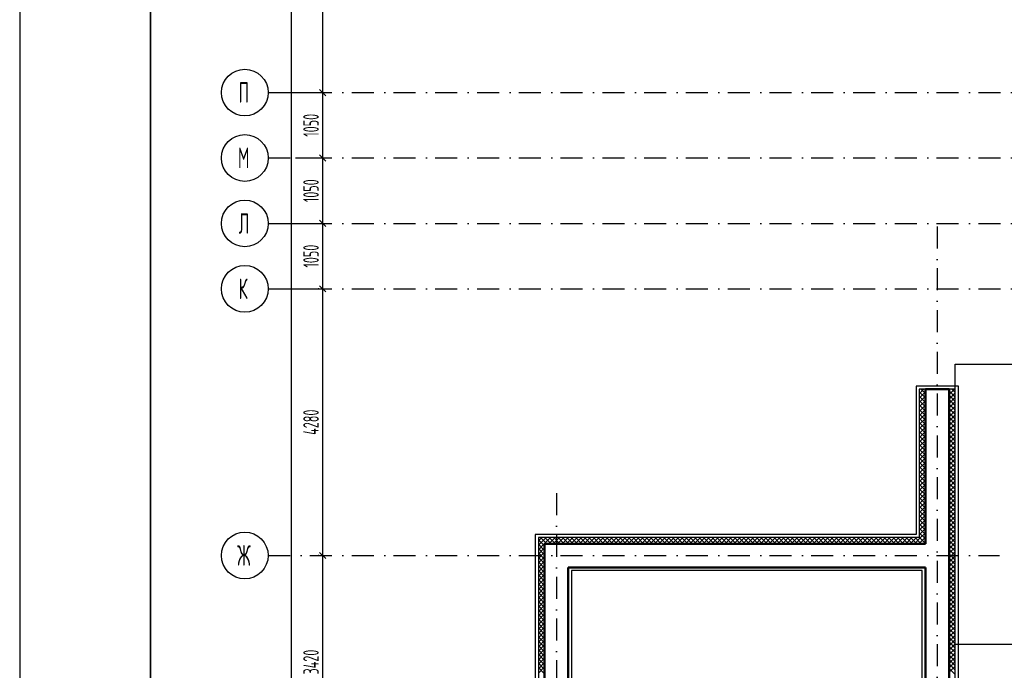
# Model space of a CAD drawing. Extents: x -1560602 to 321118, y -2308202 to -430103.
# Tile 60 of 104: x -1560602 to -1544803, y -2116617 to -2106175. Entities that reach past the tile are written whole.
import ezdxf

# ---------------------------------------------------------------- set-up
doc = ezdxf.new("R2010")
doc.units = 0
doc.header["$MEASUREMENT"] = 0
doc.header["$PDSIZE"] = -5
doc.linetypes.add('Dot & Dashed', pattern=[670.277762, 352.777767, -176.388884, 0, -141.111112])
doc.linetypes.add('Штрихпунктирная', pattern=[0.670278, 0.352778, -0.176389, 0, -0.141111])
doc.layers.get('0').update_dxf_attribs({"color": 255, "linetype": 'CONTINUOUS'})
doc.layers.get('Defpoints').update_dxf_attribs({"linetype": 'CONTINUOUS'})
for name, color, linetype in [('Оси', 253, 'Dot & Dashed'), ('отделка', 240, 'CONTINUOUS'), ('РАЗМЕРЫ', 255, 'CONTINUOUS'), ('Утеплитель', 6, 'CONTINUOUS')]:
    doc.layers.add(name, color=color, linetype=linetype)
doc.layers.add('стены', color=5, linetype='CONTINUOUS', lineweight=50)
doc.styles.add('GOST 2.304', font='CS_Gost2304.shx', dxfattribs={"width": 0.7})
doc.styles.get("Standard").update_dxf_attribs({"font": 'spds.shx', "width": 0.7, "height": 250})
doc.styles.add('СГЕНЕРИР_СТИЛЬ_1', font='txt')
doc.dimstyles.new('SPDS', dxfattribs={"dimscale": 100, "dimtxt": 2.5, "dimasz": 1, "dimexe": 0.75, "dimexo": 0.625, "dimtad": 1, "dimdec": 0, "dimtxsty": 'GOST 2.304', "dimblk": 'OBLIQUE', "dimcen": 2.5, "dimdle": 1, "dimadec": 0, "dimazin": 2, "dimtfac": 0.75, "dimtdec": 0, "dimtmove": 0, "dimatfit": 0, "dimfxl": 1, "dimtolj": 1, "dimarcsym": 1})

# ---------------------------------------------------------------- blocks, each defined once
blk = doc.blocks.new('_Oblique')
at = {"color": 0, "linetype": 'ByBlock', "lineweight": -2}
blk.add_line((-0.5, -0.5), (0.5, 0.5), dxfattribs=at)
blk = doc.blocks.new('*D344')
at = {"layer": 'Defpoints', "color": 0, "transparency": 16777216}
for p in [(-1555740, -2114775), (-1555740, -2114775), (-1555740, -2118195)]:
    blk.add_point(p, dxfattribs=at)
at = {"layer": 'РАЗМЕРЫ', "color": 0, "lineweight": -2, "transparency": 16777216}
for p, q in [((-1555740, -2118295), (-1555740, -2114675)), ((-1555802, -2114775), (-1555815, -2114775)), ((-1555802, -2118195), (-1555815, -2118195))]:
    blk.add_line(p, q, dxfattribs=at)
at = {"layer": 'РАЗМЕРЫ', "color": 0, "lineweight": -2, "transparency": 16777216, "xscale": 100, "yscale": 100, "zscale": 100}
for p, rotation in [((-1555740, -2114775), 90), ((-1555740, -2118195), 270)]:
    blk.add_blockref('_Oblique', p, dxfattribs=dict(at, rotation=rotation))
at = {"layer": 'РАЗМЕРЫ', "color": 0, "transparency": 16777216, "insert": (-1555927, -2116485), "char_height": 250, "attachment_point": 5, "rotation": 90, "style": 'GOST 2.304'}
blk.add_mtext('\\A1;3420', dxfattribs=at)
blk = doc.blocks.new('*D345')
at = {"layer": 'Defpoints', "color": 0, "transparency": 16777216}
for p in [(-1555740, -2110495), (-1555740, -2110495), (-1555740, -2114775)]:
    blk.add_point(p, dxfattribs=at)
at = {"layer": 'РАЗМЕРЫ', "color": 0, "lineweight": -2, "transparency": 16777216}
for p, q in [((-1555740, -2114875), (-1555740, -2110395)), ((-1555802, -2110495), (-1555815, -2110495)), ((-1555802, -2114775), (-1555815, -2114775))]:
    blk.add_line(p, q, dxfattribs=at)
at = {"layer": 'РАЗМЕРЫ', "color": 0, "lineweight": -2, "transparency": 16777216, "xscale": 100, "yscale": 100, "zscale": 100}
for p, rotation in [((-1555740, -2110495), 90), ((-1555740, -2114775), 270)]:
    blk.add_blockref('_Oblique', p, dxfattribs=dict(at, rotation=rotation))
at = {"layer": 'РАЗМЕРЫ', "color": 0, "transparency": 16777216, "insert": (-1555927, -2112635), "char_height": 250, "attachment_point": 5, "rotation": 90, "style": 'GOST 2.304'}
blk.add_mtext('\\A1;4280', dxfattribs=at)
blk = doc.blocks.new('*D346')
at = {"layer": 'Defpoints', "color": 0, "transparency": 16777216}
for p in [(-1556240, -2076465), (-1556240, -2076465), (-1556240, -2127925)]:
    blk.add_point(p, dxfattribs=at)
at = {"layer": 'РАЗМЕРЫ', "color": 0, "lineweight": -2, "transparency": 16777216}
for p, q in [((-1556240, -2128025), (-1556240, -2076365)), ((-1556177, -2076465), (-1556165, -2076465)), ((-1556302, -2127925), (-1556315, -2127925))]:
    blk.add_line(p, q, dxfattribs=at)
at = {"layer": 'РАЗМЕРЫ', "color": 0, "lineweight": -2, "transparency": 16777216, "xscale": 100, "yscale": 100, "zscale": 100}
for p, rotation in [((-1556240, -2076465), 90), ((-1556240, -2127925), 270)]:
    blk.add_blockref('_Oblique', p, dxfattribs=dict(at, rotation=rotation))
at = {"layer": 'РАЗМЕРЫ', "color": 0, "transparency": 16777216, "insert": (-1556427, -2102195), "char_height": 250, "attachment_point": 5, "rotation": 90, "style": 'GOST 2.304'}
blk.add_mtext('\\A1;51460', dxfattribs=at)
blk = doc.blocks.new('*D347')
at = {"layer": 'Defpoints', "color": 0, "transparency": 16777216}
for p in [(-1556614, -2109445), (-1555740, -2109445), (-1556614, -2110495)]:
    blk.add_point(p, dxfattribs=at)
at = {"layer": 'отделка', "color": 0, "lineweight": -2, "transparency": 16777216}
for p, q in [((-1556552, -2109445), (-1555665, -2109445)), ((-1555740, -2110595), (-1555740, -2109345)), ((-1556552, -2110495), (-1555665, -2110495))]:
    blk.add_line(p, q, dxfattribs=at)
at = {"layer": 'отделка', "color": 0, "lineweight": -2, "transparency": 16777216, "xscale": 100, "yscale": 100, "zscale": 100}
for p, rotation in [((-1555740, -2109445), 90), ((-1555740, -2110495), 270)]:
    blk.add_blockref('_Oblique', p, dxfattribs=dict(at, rotation=rotation))
at = {"layer": 'отделка', "color": 0, "transparency": 16777216, "insert": (-1555927, -2109970), "char_height": 250, "attachment_point": 5, "rotation": 90, "style": 'GOST 2.304'}
blk.add_mtext('\\A1;1050', dxfattribs=at)
blk = doc.blocks.new('*D348')
at = {"layer": 'Defpoints', "color": 0, "transparency": 16777216}
for p in [(-1556240, -2108395), (-1555740, -2108395), (-1556240, -2109445)]:
    blk.add_point(p, dxfattribs=at)
at = {"layer": 'отделка', "color": 0, "lineweight": -2, "transparency": 16777216}
for p, q in [((-1555740, -2109545), (-1555740, -2108295)), ((-1556177, -2108395), (-1555665, -2108395)), ((-1556177, -2109445), (-1555665, -2109445))]:
    blk.add_line(p, q, dxfattribs=at)
at = {"layer": 'отделка', "color": 0, "lineweight": -2, "transparency": 16777216, "xscale": 100, "yscale": 100, "zscale": 100}
for p, rotation in [((-1555740, -2108395), 90), ((-1555740, -2109445), 270)]:
    blk.add_blockref('_Oblique', p, dxfattribs=dict(at, rotation=rotation))
at = {"layer": 'отделка', "color": 0, "transparency": 16777216, "insert": (-1555927, -2108920), "char_height": 250, "attachment_point": 5, "rotation": 90, "style": 'GOST 2.304'}
blk.add_mtext('\\A1;1050', dxfattribs=at)
blk = doc.blocks.new('*D349')
at = {"layer": 'Defpoints', "color": 0, "transparency": 16777216}
for p in [(-1556240, -2107345), (-1555740, -2107345), (-1556240, -2108395)]:
    blk.add_point(p, dxfattribs=at)
at = {"layer": 'отделка', "color": 0, "lineweight": -2, "transparency": 16777216}
for p, q in [((-1555740, -2108495), (-1555740, -2107245)), ((-1556177, -2107345), (-1555665, -2107345)), ((-1556177, -2108395), (-1555665, -2108395))]:
    blk.add_line(p, q, dxfattribs=at)
at = {"layer": 'отделка', "color": 0, "lineweight": -2, "transparency": 16777216, "xscale": 100, "yscale": 100, "zscale": 100}
for p, rotation in [((-1555740, -2107345), 90), ((-1555740, -2108395), 270)]:
    blk.add_blockref('_Oblique', p, dxfattribs=dict(at, rotation=rotation))
at = {"layer": 'отделка', "color": 0, "transparency": 16777216, "insert": (-1555927, -2107870), "char_height": 250, "attachment_point": 5, "rotation": 90, "style": 'GOST 2.304'}
blk.add_mtext('\\A1;1050', dxfattribs=at)
blk = doc.blocks.new('*D350')
at = {"layer": 'Defpoints', "color": 0, "transparency": 16777216}
for p in [(-1556614, -2076465), (-1555740, -2076465), (-1556614, -2107345)]:
    blk.add_point(p, dxfattribs=at)
at = {"layer": 'отделка', "color": 0, "lineweight": -2, "transparency": 16777216}
for p, q in [((-1556552, -2076465), (-1555665, -2076465)), ((-1555740, -2107445), (-1555740, -2076365)), ((-1556552, -2107345), (-1555665, -2107345))]:
    blk.add_line(p, q, dxfattribs=at)
at = {"layer": 'отделка', "color": 0, "lineweight": -2, "transparency": 16777216, "xscale": 100, "yscale": 100, "zscale": 100}
for p, rotation in [((-1555740, -2076465), 90), ((-1555740, -2107345), 270)]:
    blk.add_blockref('_Oblique', p, dxfattribs=dict(at, rotation=rotation))
at = {"layer": 'отделка', "color": 0, "transparency": 16777216, "insert": (-1555927, -2091905), "char_height": 250, "attachment_point": 5, "rotation": 90, "style": 'GOST 2.304'}
blk.add_mtext('\\A1;30880', dxfattribs=at)

msp = doc.modelspace()

# ---------------------------------------------------------------- linework, layer by layer
at = {"color": 0, "lineweight": 35, "ltscale": 100}
msp.add_line((-1558501.6, -2146617.3), (-1558501.6, -2073990.4), dxfattribs=at)
at = {"color": 0, "ltscale": 100}
for p, q in [((-1545589.3, -2112104.8), (-1545589.3, -2111704.8)), ((-1545589.3, -2111704.8), (-1541869.3, -2111704.8)), ((-1545589.3, -2112054.8), (-1546219.3, -2112054.8)), ((-1546219.3, -2112054.8), (-1546219.3, -2114434.8)), ((-1545539.3, -2112054.8), (-1545589.3, -2112054.8)), ((-1545539.3, -2124514.8), (-1545539.3, -2112054.8)), ((-1546219.3, -2114434.8), (-1552329.3, -2114434.8)), ((-1552329.3, -2114434.8), (-1552329.3, -2124514.8)), ((-1546119.3, -2115014.8), (-1551749.3, -2115014.8)), ((-1551749.3, -2115014.8), (-1551749.3, -2123934.8)), ((-1546119.3, -2123934.8), (-1546119.3, -2115014.8)), ((-1545589.3, -2116194.8), (-1541869.3, -2116194.8))]:
    msp.add_line(p, q, dxfattribs=at)
at = {"layer": 'Defpoints', "color": 0, "linetype": 'Continuous', "ltscale": 100}
msp.add_line((-1560601.6, -2073490.4), (-1560601.6, -2147148.6), dxfattribs=at)
at = {"layer": 'Оси', "color": 0, "linetype": 'Штрихпунктирная', "lineweight": -3, "ltscale": 1000}
for p, q in [((-1556614.6, -2107344.8), (-1508549.3, -2107344.8)), ((-1556614.6, -2108394.8), (-1497159.3, -2108394.8)), ((-1556614.6, -2109444.8), (-1497159.3, -2109444.8)), ((-1545879.3, -2109494.8), (-1545879.3, -2132549.8)), ((-1556614.6, -2110494.8), (-1497159.3, -2110494.8)), ((-1551989.3, -2113774.8), (-1551989.3, -2132549.8)), ((-1556614.6, -2114774.8), (-1544879.3, -2114774.8))]:
    msp.add_line(p, q, dxfattribs=at)
at = {"layer": 'Оси', "color": 0, "linetype": 'Continuous', "ltscale": 100}
for centre in [(-1556989.5, -2107344.8), (-1556989.5, -2108394.8), (-1556989.5, -2109444.8), (-1556989.5, -2110494.8), (-1556989.6, -2114774.8)]:
    msp.add_circle(centre, 375, dxfattribs=at)
at = {"layer": 'стены', "color": 0, "ltscale": 100}
for p, q in [((-1546069.3, -2112274.8), (-1546069.3, -2112104.8)), ((-1545689.3, -2112104.8), (-1546069.3, -2112104.8)), ((-1545689.3, -2112274.8), (-1545689.3, -2112104.8)), ((-1546069.3, -2112274.8), (-1546069.3, -2114584.8)), ((-1545689.3, -2114964.8), (-1545689.3, -2112274.8)), ((-1546459.3, -2114584.8), (-1552179.3, -2114584.8)), ((-1552179.3, -2114584.8), (-1552179.3, -2124364.8)), ((-1546069.3, -2114584.8), (-1546459.3, -2114584.8)), ((-1551799.3, -2114964.8), (-1546459.3, -2114964.8)), ((-1551799.3, -2120824.8), (-1551799.3, -2114964.8)), ((-1546459.3, -2114964.8), (-1546069.3, -2114964.8)), ((-1546069.3, -2114964.8), (-1546069.3, -2116444.8)), ((-1545689.3, -2116444.8), (-1545689.3, -2114964.8)), ((-1546069.3, -2116444.8), (-1546069.3, -2119034.8)), ((-1545689.3, -2119034.8), (-1545689.3, -2116444.8))]:
    msp.add_line(p, q, dxfattribs=at)
at = {"layer": 'Утеплитель', "color": 0, "ltscale": 100}
for p, q in [((-1546169.3, -2112104.8), (-1546169.3, -2112274.8)), ((-1546069.3, -2112104.8), (-1546169.3, -2112104.8)), ((-1546169.3, -2112107.5), (-1546166.6, -2112104.8)), ((-1546169.3, -2112178.2), (-1546095.9, -2112104.8)), ((-1546069.3, -2112246.3), (-1546169.3, -2112146.3)), ((-1546169.3, -2112248.9), (-1546069.3, -2112148.9)), ((-1546069.3, -2112175.6), (-1546140.1, -2112104.8)), ((-1546069.3, -2112104.9), (-1546069.4, -2112104.8)), ((-1545589.3, -2112104.8), (-1545689.3, -2112104.8)), ((-1545689.3, -2112122.5), (-1545671.7, -2112104.8)), ((-1545689.3, -2112193.2), (-1545600.9, -2112104.8)), ((-1545589.3, -2112231.3), (-1545689.3, -2112131.3)), ((-1545689.3, -2112263.9), (-1545589.3, -2112163.9)), ((-1545589.3, -2112160.6), (-1545645.2, -2112104.8)), ((-1545589.3, -2120734.8), (-1545589.3, -2112104.8)), ((-1545589.3, -2112274.8), (-1545589.3, -2112104.8)), ((-1546111.5, -2112274.8), (-1546169.3, -2112217)), ((-1546169.3, -2112274.8), (-1546169.3, -2114484.8)), ((-1546169.3, -2112319.6), (-1546124.5, -2112274.8)), ((-1546069.3, -2112387.7), (-1546169.3, -2112287.7)), ((-1546169.3, -2112390.3), (-1546069.3, -2112290.3)), ((-1546124.5, -2112274.8), (-1546069.3, -2112219.6)), ((-1546069.3, -2112317), (-1546111.5, -2112274.8)), ((-1545589.3, -2112302.1), (-1545689.3, -2112202.1)), ((-1545689.3, -2112334.6), (-1545589.3, -2112234.6)), ((-1545589.3, -2112372.8), (-1545689.3, -2112272.8)), ((-1545689.3, -2112405.3), (-1545589.3, -2112305.3)), ((-1546069.3, -2112458.5), (-1546169.3, -2112358.5)), ((-1546169.3, -2112461), (-1546069.3, -2112361)), ((-1546069.3, -2112529.2), (-1546169.3, -2112429.2)), ((-1546169.3, -2112531.8), (-1546069.3, -2112431.8)), ((-1545589.3, -2112443.5), (-1545689.3, -2112343.5)), ((-1545689.3, -2112476), (-1545589.3, -2112376)), ((-1545589.3, -2112514.2), (-1545689.3, -2112414.2)), ((-1545689.3, -2112546.7), (-1545589.3, -2112446.7)), ((-1545589.3, -2112584.9), (-1545689.3, -2112484.9)), ((-1546069.3, -2112599.9), (-1546169.3, -2112499.9)), ((-1546169.3, -2112602.5), (-1546069.3, -2112502.5)), ((-1546069.3, -2112670.6), (-1546169.3, -2112570.6)), ((-1546169.3, -2112673.2), (-1546069.3, -2112573.2)), ((-1546069.3, -2112741.3), (-1546169.3, -2112641.3)), ((-1546169.3, -2112743.9), (-1546069.3, -2112643.9)), ((-1545689.3, -2112617.4), (-1545589.3, -2112517.4)), ((-1545589.3, -2112655.6), (-1545689.3, -2112555.6)), ((-1545689.3, -2112688.1), (-1545589.3, -2112588.1)), ((-1545589.3, -2112726.3), (-1545689.3, -2112626.3)), ((-1546069.3, -2112812), (-1546169.3, -2112712)), ((-1546169.3, -2112814.6), (-1546069.3, -2112714.6)), ((-1546069.3, -2112882.7), (-1546169.3, -2112782.7)), ((-1546169.3, -2112885.3), (-1546069.3, -2112785.3)), ((-1545689.3, -2112758.9), (-1545589.3, -2112658.9)), ((-1545589.3, -2112797), (-1545689.3, -2112697)), ((-1545689.3, -2112829.6), (-1545589.3, -2112729.6)), ((-1545589.3, -2112867.7), (-1545689.3, -2112767.7)), ((-1545689.3, -2112900.3), (-1545589.3, -2112800.3)), ((-1546069.3, -2112953.4), (-1546169.3, -2112853.4)), ((-1546169.3, -2112956), (-1546069.3, -2112856)), ((-1546069.3, -2113024.1), (-1546169.3, -2112924.1)), ((-1546169.3, -2113026.7), (-1546069.3, -2112926.7)), ((-1545589.3, -2112938.5), (-1545689.3, -2112838.5)), ((-1545689.3, -2112971), (-1545589.3, -2112871)), ((-1545589.3, -2113009.2), (-1545689.3, -2112909.2)), ((-1545689.3, -2113041.7), (-1545589.3, -2112941.7)), ((-1546069.3, -2113094.9), (-1546169.3, -2112994.9)), ((-1546169.3, -2113097.4), (-1546069.3, -2112997.4)), ((-1546069.3, -2113165.6), (-1546169.3, -2113065.6)), ((-1546169.3, -2113168.1), (-1546069.3, -2113068.1)), ((-1545589.3, -2113079.9), (-1545689.3, -2112979.9)), ((-1545689.3, -2113112.4), (-1545589.3, -2113012.4)), ((-1545589.3, -2113150.6), (-1545689.3, -2113050.6)), ((-1545689.3, -2113183.1), (-1545589.3, -2113083.1)), ((-1546069.3, -2113236.3), (-1546169.3, -2113136.3)), ((-1546169.3, -2113238.9), (-1546069.3, -2113138.9)), ((-1546069.3, -2113307), (-1546169.3, -2113207)), ((-1546169.3, -2113309.6), (-1546069.3, -2113209.6)), ((-1545589.3, -2113221.3), (-1545689.3, -2113121.3)), ((-1545689.3, -2113253.8), (-1545589.3, -2113153.8)), ((-1545589.3, -2113292), (-1545689.3, -2113192)), ((-1545689.3, -2113324.5), (-1545589.3, -2113224.5)), ((-1545589.3, -2113362.7), (-1545689.3, -2113262.7)), ((-1546069.3, -2113377.7), (-1546169.3, -2113277.7)), ((-1546169.3, -2113380.3), (-1546069.3, -2113280.3)), ((-1546069.3, -2113448.4), (-1546169.3, -2113348.4)), ((-1546169.3, -2113451), (-1546069.3, -2113351)), ((-1546069.3, -2113519.1), (-1546169.3, -2113419.1)), ((-1546169.3, -2113521.7), (-1546069.3, -2113421.7)), ((-1545689.3, -2113395.3), (-1545589.3, -2113295.3)), ((-1545589.3, -2113433.4), (-1545689.3, -2113333.4)), ((-1545689.3, -2113466), (-1545589.3, -2113366)), ((-1545589.3, -2113504.1), (-1545689.3, -2113404.1)), ((-1546069.3, -2113589.8), (-1546169.3, -2113489.8)), ((-1546169.3, -2113592.4), (-1546069.3, -2113492.4)), ((-1546069.3, -2113660.5), (-1546169.3, -2113560.5)), ((-1546169.3, -2113663.1), (-1546069.3, -2113563.1)), ((-1545689.3, -2113536.7), (-1545589.3, -2113436.7)), ((-1545589.3, -2113574.9), (-1545689.3, -2113474.9)), ((-1545689.3, -2113607.4), (-1545589.3, -2113507.4)), ((-1545589.3, -2113645.6), (-1545689.3, -2113545.6)), ((-1545689.3, -2113678.1), (-1545589.3, -2113578.1)), ((-1546069.3, -2113731.2), (-1546169.3, -2113631.2)), ((-1546169.3, -2113733.8), (-1546069.3, -2113633.8)), ((-1546069.3, -2113802), (-1546169.3, -2113702)), ((-1546169.3, -2113804.5), (-1546069.3, -2113704.5)), ((-1545589.3, -2113716.3), (-1545689.3, -2113616.3)), ((-1545689.3, -2113748.8), (-1545589.3, -2113648.8)), ((-1545589.3, -2113787), (-1545689.3, -2113687)), ((-1545689.3, -2113819.5), (-1545589.3, -2113719.5)), ((-1546069.3, -2113872.7), (-1546169.3, -2113772.7)), ((-1546169.3, -2113875.3), (-1546069.3, -2113775.3)), ((-1546069.3, -2113943.4), (-1546169.3, -2113843.4)), ((-1546169.3, -2113946), (-1546069.3, -2113846)), ((-1545589.3, -2113857.7), (-1545689.3, -2113757.7)), ((-1545689.3, -2113890.2), (-1545589.3, -2113790.2)), ((-1545589.3, -2113928.4), (-1545689.3, -2113828.4)), ((-1545689.3, -2113960.9), (-1545589.3, -2113860.9)), ((-1545589.3, -2113999.1), (-1545689.3, -2113899.1)), ((-1546069.3, -2114014.1), (-1546169.3, -2113914.1)), ((-1546169.3, -2114016.7), (-1546069.3, -2113916.7)), ((-1546069.3, -2114084.8), (-1546169.3, -2113984.8)), ((-1546169.3, -2114087.4), (-1546069.3, -2113987.4)), ((-1546069.3, -2114155.5), (-1546169.3, -2114055.5)), ((-1546169.3, -2114158.1), (-1546069.3, -2114058.1)), ((-1545689.3, -2114031.7), (-1545589.3, -2113931.7)), ((-1545589.3, -2114069.8), (-1545689.3, -2113969.8)), ((-1545689.3, -2114102.4), (-1545589.3, -2114002.4)), ((-1545589.3, -2114140.5), (-1545689.3, -2114040.5)), ((-1546069.3, -2114226.2), (-1546169.3, -2114126.2)), ((-1546169.3, -2114228.8), (-1546069.3, -2114128.8)), ((-1546069.3, -2114296.9), (-1546169.3, -2114196.9)), ((-1546169.3, -2114299.5), (-1546069.3, -2114199.5)), ((-1545689.3, -2114173.1), (-1545589.3, -2114073.1)), ((-1545589.3, -2114211.2), (-1545689.3, -2114111.2)), ((-1545689.3, -2114243.8), (-1545589.3, -2114143.8)), ((-1545589.3, -2114282), (-1545689.3, -2114182)), ((-1545689.3, -2114314.5), (-1545589.3, -2114214.5)), ((-1546069.3, -2114367.6), (-1546169.3, -2114267.6)), ((-1546169.3, -2114370.2), (-1546069.3, -2114270.2)), ((-1546069.3, -2114438.4), (-1546169.3, -2114338.4)), ((-1546169.3, -2114440.9), (-1546069.3, -2114340.9)), ((-1545589.3, -2114352.7), (-1545689.3, -2114252.7)), ((-1545689.3, -2114385.2), (-1545589.3, -2114285.2)), ((-1545589.3, -2114423.4), (-1545689.3, -2114323.4)), ((-1545689.3, -2114455.9), (-1545589.3, -2114355.9)), ((-1546169.3, -2114484.8), (-1552279.3, -2114484.8)), ((-1552279.3, -2114484.8), (-1552279.3, -2124464.8)), ((-1552279.3, -2114540.5), (-1552251.4, -2114512.7)), ((-1552179.3, -2114621.6), (-1552279.3, -2114521.6)), ((-1552251.4, -2114512.7), (-1552223.6, -2114484.8)), ((-1552145.4, -2114584.8), (-1552245.4, -2114484.8)), ((-1552216.1, -2114548), (-1552152.9, -2114484.8)), ((-1552180.7, -2114583.4), (-1552082.2, -2114484.8)), ((-1552074.7, -2114584.8), (-1552174.7, -2114484.8)), ((-1552111.4, -2114584.8), (-1552011.4, -2114484.8)), ((-1552004, -2114584.8), (-1552104, -2114484.8)), ((-1552040.7, -2114584.8), (-1551940.7, -2114484.8)), ((-1551933.3, -2114584.8), (-1552033.3, -2114484.8)), ((-1551970, -2114584.8), (-1551870, -2114484.8)), ((-1551862.6, -2114584.8), (-1551962.6, -2114484.8)), ((-1551899.3, -2114584.8), (-1551799.3, -2114484.8)), ((-1551791.9, -2114584.8), (-1551891.9, -2114484.8)), ((-1551828.6, -2114584.8), (-1551728.6, -2114484.8)), ((-1551721.1, -2114584.8), (-1551821.1, -2114484.8)), ((-1551757.9, -2114584.8), (-1551657.9, -2114484.8)), ((-1551650.4, -2114584.8), (-1551750.4, -2114484.8)), ((-1551687.2, -2114584.8), (-1551587.2, -2114484.8)), ((-1551579.7, -2114584.8), (-1551679.7, -2114484.8)), ((-1551616.5, -2114584.8), (-1551516.5, -2114484.8)), ((-1551509, -2114584.8), (-1551609, -2114484.8)), ((-1551545.8, -2114584.8), (-1551445.8, -2114484.8)), ((-1551438.3, -2114584.8), (-1551538.3, -2114484.8)), ((-1551475.1, -2114584.8), (-1551375.1, -2114484.8)), ((-1551367.6, -2114584.8), (-1551467.6, -2114484.8)), ((-1551404.3, -2114584.8), (-1551304.3, -2114484.8)), ((-1551296.9, -2114584.8), (-1551396.9, -2114484.8)), ((-1551333.6, -2114584.8), (-1551233.6, -2114484.8)), ((-1551226.2, -2114584.8), (-1551326.2, -2114484.8)), ((-1551262.9, -2114584.8), (-1551162.9, -2114484.8)), ((-1551155.5, -2114584.8), (-1551255.5, -2114484.8)), ((-1551192.2, -2114584.8), (-1551092.2, -2114484.8)), ((-1551084.7, -2114584.8), (-1551184.7, -2114484.8)), ((-1551121.5, -2114584.8), (-1551021.5, -2114484.8)), ((-1551014, -2114584.8), (-1551114, -2114484.8)), ((-1551050.8, -2114584.8), (-1550950.8, -2114484.8)), ((-1550943.3, -2114584.8), (-1551043.3, -2114484.8)), ((-1550980.1, -2114584.8), (-1550880.1, -2114484.8)), ((-1550872.6, -2114584.8), (-1550972.6, -2114484.8)), ((-1550909.4, -2114584.8), (-1550809.4, -2114484.8)), ((-1550801.9, -2114584.8), (-1550901.9, -2114484.8)), ((-1550838.7, -2114584.8), (-1550738.7, -2114484.8)), ((-1550731.2, -2114584.8), (-1550831.2, -2114484.8)), ((-1550767.9, -2114584.8), (-1550667.9, -2114484.8)), ((-1550660.5, -2114584.8), (-1550760.5, -2114484.8)), ((-1550697.2, -2114584.8), (-1550597.2, -2114484.8)), ((-1550589.8, -2114584.8), (-1550689.8, -2114484.8)), ((-1550626.5, -2114584.8), (-1550526.5, -2114484.8)), ((-1550519.1, -2114584.8), (-1550619.1, -2114484.8)), ((-1550555.8, -2114584.8), (-1550455.8, -2114484.8)), ((-1550448.4, -2114584.8), (-1550548.4, -2114484.8)), ((-1550485.1, -2114584.8), (-1550385.1, -2114484.8)), ((-1550377.6, -2114584.8), (-1550477.6, -2114484.8)), ((-1550414.4, -2114584.8), (-1550314.4, -2114484.8)), ((-1550306.9, -2114584.8), (-1550406.9, -2114484.8)), ((-1550343.7, -2114584.8), (-1550243.7, -2114484.8)), ((-1550236.2, -2114584.8), (-1550336.2, -2114484.8)), ((-1550273, -2114584.8), (-1550173, -2114484.8)), ((-1550165.5, -2114584.8), (-1550265.5, -2114484.8)), ((-1550202.3, -2114584.8), (-1550102.3, -2114484.8)), ((-1550094.8, -2114584.8), (-1550194.8, -2114484.8)), ((-1550131.6, -2114584.8), (-1550031.6, -2114484.8)), ((-1550024.1, -2114584.8), (-1550124.1, -2114484.8)), ((-1550060.8, -2114584.8), (-1549960.8, -2114484.8)), ((-1549953.4, -2114584.8), (-1550053.4, -2114484.8)), ((-1549990.1, -2114584.8), (-1549890.1, -2114484.8)), ((-1549882.7, -2114584.8), (-1549982.7, -2114484.8)), ((-1549919.4, -2114584.8), (-1549819.4, -2114484.8)), ((-1549812, -2114584.8), (-1549912, -2114484.8)), ((-1549848.7, -2114584.8), (-1549748.7, -2114484.8)), ((-1549741.2, -2114584.8), (-1549841.2, -2114484.8)), ((-1549778, -2114584.8), (-1549678, -2114484.8)), ((-1549670.5, -2114584.8), (-1549770.5, -2114484.8)), ((-1549707.3, -2114584.8), (-1549607.3, -2114484.8)), ((-1549599.8, -2114584.8), (-1549699.8, -2114484.8)), ((-1549636.6, -2114584.8), (-1549536.6, -2114484.8)), ((-1549529.1, -2114584.8), (-1549629.1, -2114484.8)), ((-1549565.9, -2114584.8), (-1549465.9, -2114484.8)), ((-1549458.4, -2114584.8), (-1549558.4, -2114484.8)), ((-1549495.2, -2114584.8), (-1549395.2, -2114484.8)), ((-1549387.7, -2114584.8), (-1549487.7, -2114484.8)), ((-1549424.4, -2114584.8), (-1549324.4, -2114484.8)), ((-1549317, -2114584.8), (-1549417, -2114484.8)), ((-1549353.7, -2114584.8), (-1549253.7, -2114484.8)), ((-1549246.3, -2114584.8), (-1549346.3, -2114484.8)), ((-1549283, -2114584.8), (-1549183, -2114484.8)), ((-1549175.6, -2114584.8), (-1549275.6, -2114484.8)), ((-1549212.3, -2114584.8), (-1549112.3, -2114484.8)), ((-1549104.8, -2114584.8), (-1549204.8, -2114484.8)), ((-1549141.6, -2114584.8), (-1549041.6, -2114484.8)), ((-1549034.1, -2114584.8), (-1549134.1, -2114484.8)), ((-1549070.9, -2114584.8), (-1548970.9, -2114484.8)), ((-1548963.4, -2114584.8), (-1549063.4, -2114484.8)), ((-1549000.2, -2114584.8), (-1548900.2, -2114484.8)), ((-1548892.7, -2114584.8), (-1548992.7, -2114484.8)), ((-1548929.5, -2114584.8), (-1548829.5, -2114484.8)), ((-1548822, -2114584.8), (-1548922, -2114484.8)), ((-1548858.8, -2114584.8), (-1548758.8, -2114484.8)), ((-1548751.3, -2114584.8), (-1548851.3, -2114484.8)), ((-1548788, -2114584.8), (-1548688, -2114484.8)), ((-1548680.6, -2114584.8), (-1548780.6, -2114484.8)), ((-1548717.3, -2114584.8), (-1548617.3, -2114484.8)), ((-1548609.9, -2114584.8), (-1548709.9, -2114484.8)), ((-1548646.6, -2114584.8), (-1548546.6, -2114484.8)), ((-1548539.2, -2114584.8), (-1548639.2, -2114484.8)), ((-1548575.9, -2114584.8), (-1548475.9, -2114484.8)), ((-1548468.5, -2114584.8), (-1548568.5, -2114484.8)), ((-1548505.2, -2114584.8), (-1548405.2, -2114484.8)), ((-1548397.7, -2114584.8), (-1548497.7, -2114484.8)), ((-1548434.5, -2114584.8), (-1548334.5, -2114484.8)), ((-1548327, -2114584.8), (-1548427, -2114484.8)), ((-1548363.8, -2114584.8), (-1548263.8, -2114484.8)), ((-1548256.3, -2114584.8), (-1548356.3, -2114484.8)), ((-1548293.1, -2114584.8), (-1548193.1, -2114484.8)), ((-1548185.6, -2114584.8), (-1548285.6, -2114484.8)), ((-1548222.4, -2114584.8), (-1548122.4, -2114484.8)), ((-1548114.9, -2114584.8), (-1548214.9, -2114484.8)), ((-1548151.7, -2114584.8), (-1548051.7, -2114484.8)), ((-1548044.2, -2114584.8), (-1548144.2, -2114484.8)), ((-1548080.9, -2114584.8), (-1547980.9, -2114484.8)), ((-1547973.5, -2114584.8), (-1548073.5, -2114484.8)), ((-1548010.2, -2114584.8), (-1547910.2, -2114484.8)), ((-1547902.8, -2114584.8), (-1548002.8, -2114484.8)), ((-1547939.5, -2114584.8), (-1547839.5, -2114484.8)), ((-1547832.1, -2114584.8), (-1547932.1, -2114484.8)), ((-1547868.8, -2114584.8), (-1547768.8, -2114484.8)), ((-1547761.3, -2114584.8), (-1547861.3, -2114484.8)), ((-1547798.1, -2114584.8), (-1547698.1, -2114484.8)), ((-1547690.6, -2114584.8), (-1547790.6, -2114484.8)), ((-1547727.4, -2114584.8), (-1547627.4, -2114484.8)), ((-1547619.9, -2114584.8), (-1547719.9, -2114484.8)), ((-1547656.7, -2114584.8), (-1547556.7, -2114484.8)), ((-1547549.2, -2114584.8), (-1547649.2, -2114484.8)), ((-1547586, -2114584.8), (-1547486, -2114484.8)), ((-1547478.5, -2114584.8), (-1547578.5, -2114484.8)), ((-1547515.3, -2114584.8), (-1547415.3, -2114484.8)), ((-1547407.8, -2114584.8), (-1547507.8, -2114484.8)), ((-1547444.5, -2114584.8), (-1547344.5, -2114484.8)), ((-1547337.1, -2114584.8), (-1547437.1, -2114484.8)), ((-1547373.8, -2114584.8), (-1547273.8, -2114484.8)), ((-1547266.4, -2114584.8), (-1547366.4, -2114484.8)), ((-1547303.1, -2114584.8), (-1547203.1, -2114484.8)), ((-1547195.7, -2114584.8), (-1547295.7, -2114484.8)), ((-1547232.4, -2114584.8), (-1547132.4, -2114484.8)), ((-1547124.9, -2114584.8), (-1547224.9, -2114484.8)), ((-1547161.7, -2114584.8), (-1547061.7, -2114484.8)), ((-1547054.2, -2114584.8), (-1547154.2, -2114484.8)), ((-1547091, -2114584.8), (-1546991, -2114484.8)), ((-1546983.5, -2114584.8), (-1547083.5, -2114484.8)), ((-1547020.3, -2114584.8), (-1546920.3, -2114484.8)), ((-1546912.8, -2114584.8), (-1547012.8, -2114484.8)), ((-1546949.6, -2114584.8), (-1546849.6, -2114484.8)), ((-1546842.1, -2114584.8), (-1546942.1, -2114484.8)), ((-1546878.9, -2114584.8), (-1546778.9, -2114484.8)), ((-1546771.4, -2114584.8), (-1546871.4, -2114484.8)), ((-1546808.1, -2114584.8), (-1546708.1, -2114484.8)), ((-1546700.7, -2114584.8), (-1546800.7, -2114484.8)), ((-1546737.4, -2114584.8), (-1546637.4, -2114484.8)), ((-1546630, -2114584.8), (-1546730, -2114484.8)), ((-1546666.7, -2114584.8), (-1546566.7, -2114484.8)), ((-1546559.3, -2114584.8), (-1546659.3, -2114484.8)), ((-1546596, -2114584.8), (-1546496, -2114484.8)), ((-1546488.6, -2114584.8), (-1546588.6, -2114484.8)), ((-1546525.3, -2114584.8), (-1546425.3, -2114484.8)), ((-1546417.8, -2114584.8), (-1546517.8, -2114484.8)), ((-1546454.6, -2114584.8), (-1546354.6, -2114484.8)), ((-1546347.1, -2114584.8), (-1546447.1, -2114484.8)), ((-1546383.9, -2114584.8), (-1546283.9, -2114484.8)), ((-1546276.4, -2114584.8), (-1546376.4, -2114484.8)), ((-1546313.2, -2114584.8), (-1546213.2, -2114484.8)), ((-1546205.7, -2114584.8), (-1546305.7, -2114484.8)), ((-1546242.5, -2114584.8), (-1546155.9, -2114498.2)), ((-1546135, -2114584.8), (-1546235, -2114484.8)), ((-1546171.8, -2114584.8), (-1546120.5, -2114533.6)), ((-1546069.3, -2114509.1), (-1546169.3, -2114409.1)), ((-1546069.3, -2114579.8), (-1546169.3, -2114479.8)), ((-1546155.9, -2114498.2), (-1546069.3, -2114411.7)), ((-1546120.5, -2114533.6), (-1546069.3, -2114482.4)), ((-1545589.3, -2114494.1), (-1545689.3, -2114394.1)), ((-1545689.3, -2114526.6), (-1545589.3, -2114426.6)), ((-1545589.3, -2114564.8), (-1545689.3, -2114464.8)), ((-1545689.3, -2114597.3), (-1545589.3, -2114497.3)), ((-1545589.3, -2114635.5), (-1545689.3, -2114535.5)), ((-1552279.3, -2114611.2), (-1552216.1, -2114548)), ((-1552279.3, -2114682), (-1552180.7, -2114583.4)), ((-1552179.3, -2114692.3), (-1552279.3, -2114592.3)), ((-1552279.3, -2114752.7), (-1552179.3, -2114652.7)), ((-1552179.3, -2114763), (-1552279.3, -2114663)), ((-1546101, -2114584.8), (-1546085.2, -2114568.9)), ((-1546085.2, -2114568.9), (-1546069.3, -2114553.1)), ((-1545689.3, -2114668), (-1545589.3, -2114568)), ((-1545589.3, -2114706.2), (-1545689.3, -2114606.2)), ((-1545689.3, -2114738.8), (-1545589.3, -2114638.8)), ((-1545589.3, -2114776.9), (-1545689.3, -2114676.9)), ((-1552279.3, -2114823.4), (-1552179.3, -2114723.4)), ((-1552179.3, -2114833.7), (-1552279.3, -2114733.7)), ((-1552279.3, -2114894.1), (-1552179.3, -2114794.1)), ((-1552179.3, -2114904.4), (-1552279.3, -2114804.4)), ((-1545689.3, -2114809.5), (-1545589.3, -2114709.5)), ((-1545589.3, -2114847.6), (-1545689.3, -2114747.6)), ((-1545689.3, -2114880.2), (-1545589.3, -2114780.2)), ((-1545589.3, -2114918.4), (-1545689.3, -2114818.4)), ((-1545689.3, -2114950.9), (-1545589.3, -2114850.9)), ((-1552279.3, -2114964.8), (-1552179.3, -2114864.8)), ((-1552179.3, -2114975.2), (-1552279.3, -2114875.2)), ((-1552279.3, -2115035.5), (-1552179.3, -2114935.5)), ((-1552179.3, -2115045.9), (-1552279.3, -2114945.9)), ((-1552279.3, -2115106.2), (-1552179.3, -2115006.2)), ((-1545589.3, -2114989.1), (-1545689.3, -2114889.1)), ((-1545689.3, -2115021.6), (-1545589.3, -2114921.6)), ((-1545589.3, -2115059.8), (-1545689.3, -2114959.8)), ((-1545689.3, -2115092.3), (-1545589.3, -2114992.3)), ((-1552179.3, -2115116.6), (-1552279.3, -2115016.6)), ((-1552279.3, -2115176.9), (-1552179.3, -2115076.9)), ((-1552179.3, -2115187.3), (-1552279.3, -2115087.3)), ((-1552279.3, -2115247.6), (-1552179.3, -2115147.6)), ((-1552179.3, -2115258), (-1552279.3, -2115158)), ((-1545589.3, -2115130.5), (-1545689.3, -2115030.5)), ((-1545689.3, -2115163), (-1545589.3, -2115063)), ((-1545589.3, -2115201.2), (-1545689.3, -2115101.2)), ((-1545689.3, -2115233.7), (-1545589.3, -2115133.7)), ((-1545589.3, -2115271.9), (-1545689.3, -2115171.9)), ((-1552279.3, -2115318.3), (-1552179.3, -2115218.3)), ((-1552179.3, -2115328.7), (-1552279.3, -2115228.7)), ((-1552279.3, -2115389.1), (-1552179.3, -2115289.1)), ((-1552179.3, -2115399.4), (-1552279.3, -2115299.4)), ((-1545689.3, -2115304.4), (-1545589.3, -2115204.4)), ((-1545589.3, -2115342.6), (-1545689.3, -2115242.6)), ((-1545689.3, -2115375.2), (-1545589.3, -2115275.2)), ((-1545589.3, -2115413.3), (-1545689.3, -2115313.3)), ((-1552279.3, -2115459.8), (-1552179.3, -2115359.8)), ((-1552179.3, -2115470.1), (-1552279.3, -2115370.1)), ((-1552279.3, -2115530.5), (-1552179.3, -2115430.5)), ((-1552179.3, -2115540.8), (-1552279.3, -2115440.8)), ((-1545689.3, -2115445.9), (-1545589.3, -2115345.9)), ((-1545589.3, -2115484), (-1545689.3, -2115384)), ((-1545689.3, -2115516.6), (-1545589.3, -2115416.6)), ((-1545589.3, -2115554.7), (-1545689.3, -2115454.7)), ((-1545689.3, -2115587.3), (-1545589.3, -2115487.3)), ((-1552279.3, -2115601.2), (-1552179.3, -2115501.2)), ((-1552179.3, -2115611.6), (-1552279.3, -2115511.6)), ((-1552279.3, -2115671.9), (-1552179.3, -2115571.9)), ((-1552179.3, -2115682.3), (-1552279.3, -2115582.3)), ((-1552279.3, -2115742.6), (-1552179.3, -2115642.6)), ((-1545589.3, -2115625.5), (-1545689.3, -2115525.5)), ((-1545689.3, -2115658), (-1545589.3, -2115558)), ((-1545589.3, -2115696.2), (-1545689.3, -2115596.2)), ((-1545689.3, -2115728.7), (-1545589.3, -2115628.7)), ((-1552179.3, -2115753), (-1552279.3, -2115653)), ((-1552279.3, -2115813.3), (-1552179.3, -2115713.3)), ((-1552179.3, -2115823.7), (-1552279.3, -2115723.7)), ((-1552279.3, -2115884), (-1552179.3, -2115784)), ((-1552179.3, -2115894.4), (-1552279.3, -2115794.4)), ((-1545589.3, -2115766.9), (-1545689.3, -2115666.9)), ((-1545689.3, -2115799.4), (-1545589.3, -2115699.4)), ((-1545589.3, -2115837.6), (-1545689.3, -2115737.6)), ((-1545689.3, -2115870.1), (-1545589.3, -2115770.1)), ((-1552279.3, -2115954.7), (-1552179.3, -2115854.7)), ((-1552179.3, -2115965.1), (-1552279.3, -2115865.1)), ((-1552279.3, -2116025.5), (-1552179.3, -2115925.5)), ((-1552179.3, -2116035.8), (-1552279.3, -2115935.8)), ((-1545589.3, -2115908.3), (-1545689.3, -2115808.3)), ((-1545689.3, -2115940.8), (-1545589.3, -2115840.8)), ((-1545589.3, -2115979), (-1545689.3, -2115879)), ((-1545689.3, -2116011.5), (-1545589.3, -2115911.5)), ((-1545589.3, -2116049.7), (-1545689.3, -2115949.7)), ((-1552279.3, -2116096.2), (-1552179.3, -2115996.2)), ((-1552179.3, -2116106.5), (-1552279.3, -2116006.5)), ((-1552279.3, -2116166.9), (-1552179.3, -2116066.9)), ((-1552179.3, -2116177.2), (-1552279.3, -2116077.2)), ((-1545689.3, -2116082.3), (-1545589.3, -2115982.3)), ((-1545589.3, -2116120.4), (-1545689.3, -2116020.4)), ((-1545689.3, -2116153), (-1545589.3, -2116053)), ((-1545589.3, -2116191.1), (-1545689.3, -2116091.1)), ((-1552279.3, -2116237.6), (-1552179.3, -2116137.6)), ((-1552179.3, -2116247.9), (-1552279.3, -2116147.9)), ((-1552279.3, -2116308.3), (-1552179.3, -2116208.3)), ((-1552179.3, -2116318.7), (-1552279.3, -2116218.7)), ((-1552279.3, -2116379), (-1552179.3, -2116279)), ((-1545689.3, -2116223.7), (-1545589.3, -2116123.7)), ((-1545589.3, -2116261.9), (-1545689.3, -2116161.9)), ((-1545689.3, -2116294.4), (-1545589.3, -2116194.4)), ((-1545589.3, -2116332.6), (-1545689.3, -2116232.6)), ((-1545689.3, -2116365.1), (-1545589.3, -2116265.1)), ((-1552179.3, -2116389.4), (-1552279.3, -2116289.4)), ((-1552279.3, -2116449.7), (-1552179.3, -2116349.7)), ((-1552179.3, -2116460.1), (-1552279.3, -2116360.1)), ((-1552279.3, -2116520.4), (-1552179.3, -2116420.4)), ((-1552179.3, -2116530.8), (-1552279.3, -2116430.8)), ((-1545589.3, -2116403.3), (-1545689.3, -2116303.3)), ((-1545689.3, -2116435.8), (-1545589.3, -2116335.8)), ((-1545618.5, -2116444.8), (-1545689.3, -2116374)), ((-1545627.6, -2116444.8), (-1545589.3, -2116406.5)), ((-1552279.3, -2116591.1), (-1552179.3, -2116491.1)), ((-1552179.3, -2116601.5), (-1552279.3, -2116501.5)), ((-1552279.3, -2116661.9), (-1552179.3, -2116561.9)), ((-1552179.3, -2116672.2), (-1552279.3, -2116572.2)), ((-1545689.2, -2116444.8), (-1545689.3, -2116444.7)), ((-1545689.3, -2116506.5), (-1545627.6, -2116444.8)), ((-1545689.3, -2116577.2), (-1545589.3, -2116477.2)), ((-1545589.3, -2116615.4), (-1545689.3, -2116515.4)), ((-1545689.3, -2116647.9), (-1545589.3, -2116547.9)), ((-1545589.3, -2116686.1), (-1545689.3, -2116586.1)), ((-1545589.3, -2116544.7), (-1545689.2, -2116444.8)), ((-1545589.3, -2116474), (-1545618.5, -2116444.8))]:
    msp.add_line(p, q, dxfattribs=at)

# ---------------------------------------------------------------- texts
at = {"layer": 'Оси', "color": 0, "linetype": 'Continuous', "width": 0.7}
for s, p in [('П', (-1557087.8, -2107507.7)), ('М', (-1557099.2, -2108557.7)), ('Л', (-1557087.6, -2109610.5)), ('К', (-1557087.8, -2110657.3)), ('Ж', (-1557110.9, -2114938))]:
    msp.add_text(s, height=330, dxfattribs=at).set_placement(p)
at = {"layer": 'Оси', "color": 0, "ltscale": 100, "char_height": 0.23, "attachment_point": 5, "rotation": 90, "style": 'СГЕНЕРИР_СТИЛЬ_1'}
for s, insert in [('\\A1;1050010', (-1555739.8, -2109969.4)), ('\\A1;4280345', (-1555739.8, -2112634.6)), ('\\A1;3420000', (-1555739.8, -2116484.8))]:
    msp.add_mtext(s, dxfattribs=dict(at, insert=insert))

# ---------------------------------------------------------------- dimensions: what is measured, and where the dimension line sits
at = {"layer": 'отделка', "color": 0}
for base, p1, p2, picture, middle in [((-1555739.6, -2076464.8), (-1556614.5, -2107344.8), (-1556614.5, -2076464.8), '*D350', (-1555927.1, -2091904.8)), ((-1555739.6, -2107344.8), (-1556239.6, -2108394.8), (-1556239.6, -2107344.8), '*D349', (-1555927.1, -2107869.8)), ((-1555739.6, -2108394.8), (-1556239.6, -2109444.8), (-1556239.6, -2108394.8), '*D348', (-1555927.1, -2108919.8)), ((-1555739.6, -2109444.8), (-1556614.5, -2110494.8), (-1556614.5, -2109444.8), '*D347', (-1555927.1, -2109969.8))]:
    dim = msp.add_linear_dim(base=base, p1=p1, p2=p2, angle=90, dimstyle='SPDS', override={"dimscale": 100, "dimlfac": 1, "dimtxsty": 'GOST 2.304', "dimtolj": 1}, dxfattribs=at)
    dim.commit()
    dim.dimension.update_dxf_attribs({"geometry": picture, "text_midpoint": middle})
at = {"layer": 'РАЗМЕРЫ', "color": 0}
for base, p1, p2, picture, middle in [((-1556239.6, -2076464.8), (-1556239.6, -2127924.9), (-1556239.7, -2076464.8), '*D346', (-1556427.1, -2102194.8)), ((-1555739.6, -2110494.8), (-1555739.6, -2114774.8), (-1555739.6, -2110494.8), '*D345', (-1555927.1, -2112634.8)), ((-1555739.6, -2114774.8), (-1555739.6, -2118194.8), (-1555739.6, -2114774.8), '*D344', (-1555927.1, -2116484.8))]:
    dim = msp.add_linear_dim(base=base, p1=p1, p2=p2, angle=90, dimstyle='SPDS', override={"dimscale": 100, "dimlfac": 1, "dimtxsty": 'GOST 2.304', "dimtolj": 1}, dxfattribs=at)
    dim.commit()
    dim.dimension.update_dxf_attribs({"geometry": picture, "text_midpoint": middle})

doc.saveas('drawing.dxf')
